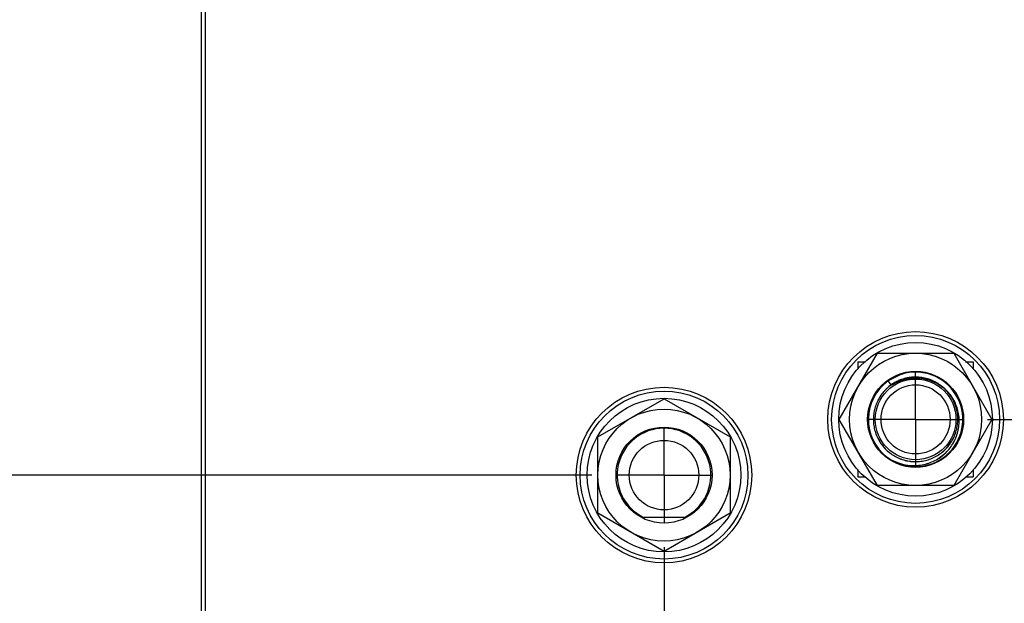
# Model space of a CAD drawing. Header units: inches. Extents: x 0.2 to 16.8, y 0.1 to 10.8.
# Tile 3 of 36: x 2.8 to 5.4, y 5.1 to 6.6. Entities that reach past the tile are written whole.
import ezdxf

# ---------------------------------------------------------------- set-up
doc = ezdxf.new("R2010")
doc.units = ezdxf.units.IN
doc.header["$LTSCALE"] = 0.935
doc.header["$MEASUREMENT"] = 0
doc.linetypes.add('CENTER', pattern=[0.6, 0.375, -0.075, 0.075, -0.075])
doc.layers.get('0').update_dxf_attribs({"linetype": 'CONTINUOUS'})
doc.layers.add('DEFAULT_1', color=7, linetype='CENTER')
doc.layers.add('DIMENSIONS', color=7, linetype='CONTINUOUS')
doc.styles.get("Standard").update_dxf_attribs({"font": 'txt', "width": 0.8})
doc.dimstyles.new('DIMSTYLE_1', dxfattribs={"dimtxt": 0.125, "dimasz": 0.18, "dimexe": 0.18, "dimexo": 0.0625, "dimgap": 0.09, "dimtad": 0, "dimtih": 1, "dimtoh": 1, "dimdec": 3, "dimzin": 4, "dimdsep": 46, "dimtxsty": 'STANDARD', "dimblk": '_FILLED', "dimblk1": '_FILLED', "dimblk2": '_FILLED', "dimcen": 0.09, "dimadec": 0, "dimazin": 0, "dimtp": 0.01, "dimtm": 0.01, "dimtfac": 1, "dimtdec": 3, "dimtofl": 0, "dimtmove": 0, "dimatfit": 3, "dimldrblk": '_FILLED', "dimfxl": 1, "dimtolj": 1, "dimtzin": 4, "dimarcsym": 0})

# ---------------------------------------------------------------- blocks, each defined once
blk = doc.blocks.new('*D3')
at = {"layer": 'DIMENSIONS', "color": 2, "linetype": 'CONTINUOUS'}
blk.add_line((4.2936, 5.4041), (2.5895, 5.4041), dxfattribs=at)
at = {"layer": 'DIMENSIONS', "color": 2, "linetype": 'CONTINUOUS', "width": 0.8}
for s, p in [('2.581', (1.202, 5.3416)), ('[', (1.827, 5.3416)), ('65.56', (1.927, 5.3416)), (']', (2.427, 5.3416)), ('-', (1.102, 5.3416))]:
    blk.add_text(s, height=0.125, dxfattribs=at).set_placement(p)
blk = doc.blocks.new('_FILLED')
at = {"color": 0, "linetype": 'BYBLOCK'}
blk.add_solid([(0, 0), (-1, 0.174), (-1, -0.174)], dxfattribs=at)
blk = doc.blocks.new('*D4')
at = {"layer": 'DIMENSIONS', "color": 2, "linetype": 'CONTINUOUS'}
blk.add_line((5.3238, 5.5491), (6.3614, 5.5491), dxfattribs=at)
at = {"layer": 'DIMENSIONS', "color": 2, "linetype": 'CONTINUOUS', "width": 0.8}
for s, p in [('[', (7.1489, 5.4866)), (']', (7.7489, 5.4866)), ('2.436', (6.5239, 5.4866)), ('61.88', (7.2489, 5.4866)), ('-', (6.4239, 5.4866))]:
    blk.add_text(s, height=0.125, dxfattribs=at).set_placement(p)
blk = doc.blocks.new('*D5')
at = {"layer": 'DIMENSIONS', "color": 2, "linetype": 'CONTINUOUS'}
blk.add_line((5.3238, 4.1992), (6.3614, 4.1992), dxfattribs=at)
at = {"layer": 'DIMENSIONS', "color": 2, "linetype": 'CONTINUOUS', "width": 0.8}
for s, p in [('3.786', (6.5239, 4.1367)), ('[', (7.1489, 4.1367)), ('96.16', (7.2489, 4.1367)), (']', (7.7489, 4.1367)), ('-', (6.4239, 4.1367))]:
    blk.add_text(s, height=0.125, dxfattribs=at).set_placement(p)
blk = doc.blocks.new('*D6')
at = {"layer": 'DIMENSIONS', "color": 2, "linetype": 'CONTINUOUS'}
blk.add_line((3.3836, 3.1645), (2.5895, 3.1645), dxfattribs=at)
at = {"layer": 'DIMENSIONS', "color": 2, "linetype": 'CONTINUOUS', "width": 0.8}
for s, p in [('[', (1.727, 3.102)), (']', (2.427, 3.102)), ('3X -', (0.702, 3.102)), ('4.821', (1.102, 3.102)), ('122.45', (1.827, 3.102))]:
    blk.add_text(s, height=0.125, dxfattribs=at).set_placement(p)
blk = doc.blocks.new('*D12')
at = {"layer": 'DIMENSIONS', "color": 2, "linetype": 'CONTINUOUS'}
blk.add_line((5.1362, 4.0116), (5.1362, 2.282), dxfattribs=at)
at = {"layer": 'DIMENSIONS', "color": 2, "linetype": 'CONTINUOUS', "width": 0.8}
for s, p in [(']', (5.1987, 2.1195)), ('39.75', (5.1987, 1.6195)), ('[', (5.1987, 1.5195)), ('1.565', (5.1987, 0.8945)), ('3X ', (5.1987, 0.5945))]:
    blk.add_text(s, height=0.125, rotation=90, dxfattribs=at).set_placement(p)
blk = doc.blocks.new('*D13')
at = {"layer": 'DIMENSIONS', "color": 2, "linetype": 'CONTINUOUS'}
blk.add_line((4.4812, 5.2165), (4.4812, 2.282), dxfattribs=at)
at = {"layer": 'DIMENSIONS', "color": 2, "linetype": 'CONTINUOUS', "width": 0.8}
for s, p in [(']', (4.5437, 2.1195)), ('23.11', (4.5437, 1.6195)), ('[', (4.5437, 1.5195)), ('.910', (4.5437, 0.9945)), ('2X ', (4.5437, 0.6945))]:
    blk.add_text(s, height=0.125, rotation=90, dxfattribs=at).set_placement(p)

msp = doc.modelspace()

# ---------------------------------------------------------------- linework, layer by layer
at = {"color": 7, "linetype": 'CONTINUOUS'}
for p, q in [((3.2772, 2.9695), (3.277, 8.1072)), ((3.2872, 4.0012), (3.2872, 8.0732)), ((4.9376, 5.5492), (5.0369, 5.7212)), ((5.0369, 5.7212), (5.2355, 5.7212)), ((5.2355, 5.7212), (5.3348, 5.5492)), ((4.9862, 5.6992), (4.9862, 5.6795)), ((4.9862, 5.6991), (5.0058, 5.6991)), ((5.2666, 5.6991), (5.2862, 5.6991)), ((5.2862, 5.6992), (5.2862, 5.6795)), ((5.0992, 5.6665), (5.0648, 5.6494)), ((5.0724, 5.6387), (5.0648, 5.6493)), ((4.3092, 5.5034), (4.4812, 5.6027)), ((4.4812, 5.6027), (4.6532, 5.5034)), ((5.0369, 5.3772), (4.9376, 5.5492)), ((5.3348, 5.5492), (5.2355, 5.3772)), ((4.3092, 5.3048), (4.3092, 5.5034)), ((4.6532, 5.5034), (4.6532, 5.3048)), ((4.9862, 5.419), (4.9862, 5.3992)), ((5.2862, 5.419), (5.2862, 5.3992)), ((5.0061, 5.3991), (4.9862, 5.3991)), ((5.2862, 5.3991), (5.2663, 5.3991)), ((5.2355, 5.3772), (5.0369, 5.3772)), ((4.4812, 5.2055), (4.3092, 5.3048)), ((4.534, 5.2941), (4.4284, 5.2941)), ((4.6532, 5.3048), (4.4812, 5.2055))]:
    msp.add_line(p, q, dxfattribs=at)
for centre, radius in [((5.1362, 5.5491), 0.2285), ((5.1362, 5.5491), 0.2185), ((5.1362, 5.5492), 0.2), ((5.1362, 5.5492), 0.172), ((5.1362, 5.5492), 0.125), ((5.1362, 5.5492), 0.105), ((4.4812, 5.4041), 0.2285), ((4.4812, 5.4041), 0.2185), ((5.1362, 5.5492), 0.09), ((4.4812, 5.4041), 0.2), ((4.4812, 5.4041), 0.172), ((4.4812, 5.4041), 0.125), ((4.4812, 5.4041), 0.0905)]:
    msp.add_circle(centre, radius, dxfattribs=at)
for centre, radius, start, end in [((5.1362, 5.5491), 0.123, 239.6042, 107.516), ((5.1362, 5.5491), 0.123, 125.4696, 232.7287), ((4.4812, 5.4041), 0.122, 295.6256, 244.3744)]:
    msp.add_arc(centre, radius, start, end, dxfattribs=at)
at = {"color": 9, "linetype": 'CONTINUOUS'}
for points, knots in [([(5.1942, 5.6426), (5.1901, 5.6452), (5.1813, 5.6499), (5.1672, 5.6551), (5.1523, 5.6584), (5.1397, 5.6593), (5.1295, 5.6591), (5.1195, 5.6581), (5.107, 5.6557), (5.0927, 5.6506), (5.0791, 5.6436), (5.0667, 5.6349), (5.0555, 5.6245), (5.0459, 5.6127), (5.0381, 5.5996), (5.0331, 5.588), (5.03, 5.5783), (5.0277, 5.5685), (5.0261, 5.5559), (5.0262, 5.5407), (5.0284, 5.5256), (5.0327, 5.511), (5.039, 5.4971), (5.0457, 5.4864), (5.052, 5.4784), (5.0587, 5.4709), (5.0682, 5.4623), (5.0808, 5.4538), (5.0944, 5.4471), (5.1089, 5.4423), (5.1239, 5.4396), (5.1391, 5.4389), (5.1542, 5.4404), (5.1691, 5.4439), (5.1832, 5.4494), (5.1965, 5.4569), (5.2087, 5.4661), (5.2194, 5.4768), (5.2286, 5.4889), (5.236, 5.5023), (5.2415, 5.5164), (5.2451, 5.5313), (5.2465, 5.5464), (5.2458, 5.5616), (5.2431, 5.5766), (5.2383, 5.5911), (5.2316, 5.6047), (5.223, 5.6173), (5.2128, 5.6286), (5.2012, 5.6384), (5.1883, 5.6465), (5.1744, 5.6527), (5.1598, 5.657), (5.1447, 5.6592), (5.1295, 5.6594), (5.1144, 5.6574), (5.0997, 5.6533), (5.0857, 5.6473), (5.0727, 5.6395), (5.0628, 5.6315), (5.0557, 5.6243), (5.049, 5.6166), (5.0417, 5.6063), (5.0348, 5.5927), (5.0298, 5.5783), (5.0268, 5.5634), (5.0259, 5.5482), (5.0268, 5.5356), (5.0287, 5.5256), (5.0312, 5.5158), (5.0356, 5.5039), (5.0428, 5.4905), (5.0518, 5.4782), (5.0624, 5.4672), (5.0744, 5.4579), (5.0875, 5.4502), (5.1016, 5.4444), (5.1139, 5.4413), (5.1239, 5.4399), (5.134, 5.4391), (5.1467, 5.4394), (5.1618, 5.4419), (5.1763, 5.4464), (5.19, 5.4529), (5.2028, 5.4613), (5.2124, 5.4696), (5.2193, 5.477), (5.2256, 5.4849), (5.2326, 5.4955), (5.239, 5.5093), (5.2436, 5.5238), (5.246, 5.5389), (5.2464, 5.5541), (5.2447, 5.5692), (5.2409, 5.584), (5.2361, 5.5957), (5.2313, 5.6046), (5.2259, 5.6132), (5.2181, 5.6232), (5.2099, 5.6311), (5.2049, 5.6351), (5.2039, 5.6359)], [0, 0, 0, 0, 0.010692, 0.021772, 0.032853, 0.043939, 0.049486, 0.055031, 0.066112, 0.077192, 0.088278, 0.099365, 0.110445, 0.121526, 0.132612, 0.143698, 0.149242, 0.154785, 0.165866, 0.176952, 0.188038, 0.199118, 0.210199, 0.221285, 0.226832, 0.232377, 0.243458, 0.254539, 0.265625, 0.276711, 0.287791, 0.298872, 0.309958, 0.321044, 0.332124, 0.343205, 0.354291, 0.365377, 0.376458, 0.387538, 0.398624, 0.40971, 0.420791, 0.431871, 0.442958, 0.454044, 0.465124, 0.476205, 0.487291, 0.498377, 0.509457, 0.520538, 0.531624, 0.54271, 0.553791, 0.564871, 0.575957, 0.587043, 0.598124, 0.609204, 0.61475, 0.620297, 0.631383, 0.642464, 0.653544, 0.66463, 0.675716, 0.686797, 0.69234, 0.697884, 0.70897, 0.720056, 0.731137, 0.742217, 0.753303, 0.764389, 0.77547, 0.786551, 0.792096, 0.797643, 0.808729, 0.81981, 0.83089, 0.841976, 0.853062, 0.864143, 0.869686, 0.87523, 0.886316, 0.897402, 0.908483, 0.919563, 0.93065, 0.941736, 0.952816, 0.963897, 0.969442, 0.974989, 0.986075, 0.997156, 1, 1, 1, 1]), ([(5.136, 5.6592), (5.1338, 5.6592), (5.1292, 5.6591), (5.1195, 5.6581), (5.107, 5.6557), (5.0927, 5.6506), (5.0791, 5.6436), (5.0667, 5.6349), (5.0555, 5.6245), (5.0459, 5.6127), (5.0381, 5.5996), (5.0331, 5.588), (5.03, 5.5783), (5.0277, 5.5685), (5.0261, 5.5559), (5.0262, 5.5407), (5.0284, 5.5256), (5.0327, 5.511), (5.039, 5.4971), (5.0457, 5.4864), (5.052, 5.4784), (5.0587, 5.4709), (5.0682, 5.4623), (5.0808, 5.4538), (5.0944, 5.4471), (5.1089, 5.4423), (5.1239, 5.4396), (5.1391, 5.4389), (5.1542, 5.4404), (5.1691, 5.4439), (5.1832, 5.4494), (5.1965, 5.4569), (5.2087, 5.4661), (5.2194, 5.4768), (5.2286, 5.4889), (5.236, 5.5023), (5.2415, 5.5164), (5.2451, 5.5313), (5.2465, 5.5464), (5.2458, 5.5616), (5.2431, 5.5766), (5.2383, 5.5911), (5.2316, 5.6047), (5.223, 5.6173), (5.2128, 5.6286), (5.2012, 5.6384), (5.1883, 5.6465), (5.1744, 5.6527), (5.1598, 5.657), (5.1447, 5.6592), (5.1295, 5.6594), (5.1144, 5.6574), (5.0997, 5.6533), (5.0857, 5.6473), (5.0727, 5.6395), (5.0628, 5.6315), (5.0557, 5.6243), (5.049, 5.6166), (5.0417, 5.6063), (5.0348, 5.5927), (5.0298, 5.5783), (5.0268, 5.5634), (5.0259, 5.5482), (5.0268, 5.5356), (5.0287, 5.5256), (5.0312, 5.5158), (5.0356, 5.5039), (5.0428, 5.4905), (5.0518, 5.4782), (5.0624, 5.4672), (5.0744, 5.4579), (5.0875, 5.4502), (5.1016, 5.4444), (5.1139, 5.4413), (5.1239, 5.4399), (5.134, 5.4391), (5.1467, 5.4394), (5.1618, 5.4419), (5.1763, 5.4464), (5.19, 5.4529), (5.2028, 5.4613), (5.2124, 5.4696), (5.2193, 5.477), (5.2256, 5.4849), (5.2326, 5.4955), (5.239, 5.5093), (5.2436, 5.5238), (5.246, 5.5389), (5.2464, 5.5541), (5.2447, 5.5692), (5.2409, 5.584), (5.2361, 5.5957), (5.2313, 5.6046), (5.2259, 5.6132), (5.2181, 5.6232), (5.2071, 5.6338), (5.1948, 5.6427), (5.1836, 5.6487), (5.1742, 5.6525), (5.1646, 5.6557), (5.1522, 5.6584), (5.137, 5.6596), (5.126, 5.6589), (5.1201, 5.658), (5.1193, 5.6579)], [0, 0, 0, 0, 0.004611, 0.010044, 0.020898, 0.031753, 0.042613, 0.053472, 0.064327, 0.075181, 0.086041, 0.096901, 0.102332, 0.107762, 0.118617, 0.129476, 0.140336, 0.151191, 0.162045, 0.172905, 0.178339, 0.183771, 0.194626, 0.20548, 0.21634, 0.2272, 0.238054, 0.248909, 0.259769, 0.270629, 0.281483, 0.292338, 0.303197, 0.314057, 0.324912, 0.335766, 0.346626, 0.357486, 0.36834, 0.379195, 0.390055, 0.400915, 0.411769, 0.422623, 0.433483, 0.444343, 0.455198, 0.466052, 0.476912, 0.487772, 0.498626, 0.509481, 0.520341, 0.5312, 0.542055, 0.552909, 0.558342, 0.563776, 0.574635, 0.58549, 0.596344, 0.607204, 0.618064, 0.628919, 0.634348, 0.63978, 0.650639, 0.661499, 0.672354, 0.683208, 0.694068, 0.704928, 0.715782, 0.726637, 0.73207, 0.737503, 0.748363, 0.759217, 0.770072, 0.780932, 0.791792, 0.802646, 0.808076, 0.813507, 0.824367, 0.835227, 0.846081, 0.856936, 0.867796, 0.878655, 0.88951, 0.900364, 0.905797, 0.911231, 0.92209, 0.932945, 0.943799, 0.954659, 0.960093, 0.965525, 0.97638, 0.987235, 0.998095, 1, 1, 1, 1]), ([(5.136, 5.6592), (5.1338, 5.6592), (5.1292, 5.6591), (5.1195, 5.6581), (5.107, 5.6557), (5.0927, 5.6506), (5.0791, 5.6436), (5.0667, 5.6349), (5.0555, 5.6245), (5.0459, 5.6127), (5.0381, 5.5996), (5.0331, 5.588), (5.03, 5.5783), (5.0277, 5.5685), (5.0261, 5.5559), (5.0262, 5.5407), (5.0284, 5.5256), (5.0327, 5.511), (5.039, 5.4971), (5.0457, 5.4864), (5.052, 5.4784), (5.0587, 5.4709), (5.0682, 5.4623), (5.0808, 5.4538), (5.0944, 5.4471), (5.1089, 5.4423), (5.1239, 5.4396), (5.1391, 5.4389), (5.1542, 5.4404), (5.1691, 5.4439), (5.1832, 5.4494), (5.1965, 5.4569), (5.2087, 5.4661), (5.2194, 5.4768), (5.2286, 5.4889), (5.236, 5.5023), (5.2415, 5.5164), (5.2451, 5.5313), (5.2465, 5.5464), (5.2458, 5.5616), (5.2431, 5.5766), (5.2383, 5.5911), (5.2316, 5.6047), (5.223, 5.6173), (5.2128, 5.6286), (5.2012, 5.6384), (5.1883, 5.6465), (5.1744, 5.6527), (5.1598, 5.657), (5.1478, 5.6588), (5.1408, 5.6591), (5.1388, 5.6592)], [0, 0, 0, 0, 0.009373, 0.020415, 0.042478, 0.064541, 0.086615, 0.108689, 0.130752, 0.152814, 0.174888, 0.196962, 0.208002, 0.219038, 0.241101, 0.263175, 0.285249, 0.307312, 0.329375, 0.351449, 0.362493, 0.373535, 0.395598, 0.417661, 0.439735, 0.461809, 0.483872, 0.505935, 0.528009, 0.550082, 0.572145, 0.594208, 0.616282, 0.638356, 0.660419, 0.682482, 0.704556, 0.726629, 0.748692, 0.770755, 0.792829, 0.814903, 0.836966, 0.859029, 0.881103, 0.903176, 0.925239, 0.947302, 0.969376, 0.99145, 1, 1, 1, 1]), ([(5.1872, 5.6465), (5.1853, 5.6475), (5.1788, 5.6507), (5.1672, 5.655), (5.1523, 5.6582), (5.1397, 5.6592), (5.1295, 5.6589), (5.1195, 5.658), (5.107, 5.6555), (5.0927, 5.6505), (5.0791, 5.6435), (5.0667, 5.6347), (5.0555, 5.6244), (5.0459, 5.6125), (5.0381, 5.5995), (5.0331, 5.5878), (5.03, 5.5782), (5.0277, 5.5683), (5.0261, 5.5557), (5.0262, 5.5405), (5.0284, 5.5254), (5.0327, 5.5108), (5.039, 5.497), (5.0457, 5.4862), (5.052, 5.4782), (5.0587, 5.4707), (5.0682, 5.4622), (5.0808, 5.4537), (5.0944, 5.447), (5.1089, 5.4422), (5.1239, 5.4394), (5.1391, 5.4388), (5.1542, 5.4403), (5.1691, 5.4438), (5.1832, 5.4493), (5.1965, 5.4567), (5.2087, 5.4659), (5.2194, 5.4767), (5.2286, 5.4888), (5.236, 5.5021), (5.2415, 5.5163), (5.2451, 5.5311), (5.2465, 5.5463), (5.2458, 5.5615), (5.2431, 5.5765), (5.2383, 5.5909), (5.2316, 5.6046), (5.223, 5.6172), (5.2128, 5.6285), (5.2012, 5.6383), (5.1883, 5.6464), (5.1744, 5.6526), (5.1598, 5.6569), (5.1447, 5.6591), (5.1295, 5.6592), (5.1144, 5.6572), (5.0997, 5.6532), (5.0857, 5.6472), (5.0727, 5.6393), (5.0628, 5.6313), (5.0557, 5.6241), (5.049, 5.6165), (5.0417, 5.6061), (5.0348, 5.5926), (5.0298, 5.5782), (5.0268, 5.5633), (5.0259, 5.5481), (5.0268, 5.5354), (5.0287, 5.5255), (5.0312, 5.5156), (5.0356, 5.5037), (5.0428, 5.4903), (5.0518, 5.478), (5.0624, 5.4671), (5.0744, 5.4577), (5.0875, 5.4501), (5.1016, 5.4443), (5.1139, 5.4412), (5.1239, 5.4397), (5.134, 5.4389), (5.1467, 5.4393), (5.1618, 5.4417), (5.1763, 5.4463), (5.19, 5.4528), (5.2028, 5.4611), (5.2124, 5.4695), (5.2193, 5.4769), (5.2256, 5.4847), (5.2326, 5.4954), (5.239, 5.5092), (5.2436, 5.5237), (5.246, 5.5387), (5.2464, 5.5539), (5.2447, 5.5691), (5.2409, 5.5838), (5.2361, 5.5956), (5.2313, 5.6045), (5.2259, 5.613), (5.2181, 5.623), (5.2071, 5.6336), (5.1964, 5.6414), (5.1892, 5.6455), (5.1864, 5.647)], [0, 0, 0, 0, 0.004754, 0.015733, 0.026711, 0.037695, 0.043191, 0.048686, 0.059665, 0.070643, 0.081627, 0.092612, 0.10359, 0.114569, 0.125553, 0.136537, 0.14203, 0.147522, 0.158501, 0.169485, 0.180469, 0.191448, 0.202427, 0.213411, 0.218907, 0.224401, 0.23538, 0.246359, 0.257343, 0.268327, 0.279306, 0.290284, 0.301268, 0.312253, 0.323231, 0.33421, 0.345194, 0.356178, 0.367157, 0.378136, 0.38912, 0.400104, 0.411083, 0.422061, 0.433045, 0.444029, 0.455008, 0.465987, 0.476971, 0.487955, 0.498934, 0.509912, 0.520897, 0.531881, 0.542859, 0.553838, 0.564822, 0.575806, 0.586785, 0.597764, 0.603258, 0.608754, 0.619738, 0.630717, 0.641696, 0.65268, 0.663664, 0.674643, 0.680135, 0.685628, 0.696612, 0.707596, 0.718575, 0.729554, 0.740538, 0.751522, 0.7625, 0.773479, 0.778974, 0.78447, 0.795454, 0.806432, 0.817411, 0.828395, 0.839379, 0.850358, 0.85585, 0.861343, 0.872328, 0.883312, 0.89429, 0.905269, 0.916253, 0.927237, 0.938216, 0.949195, 0.954689, 0.960185, 0.971169, 0.982148, 0.993127, 1, 1, 1, 1]), ([(5.173, 5.6527), (5.1711, 5.6534), (5.1643, 5.6556), (5.1523, 5.6582), (5.1397, 5.6592), (5.1295, 5.6589), (5.1195, 5.658), (5.107, 5.6555), (5.0927, 5.6505), (5.0791, 5.6435), (5.0667, 5.6347), (5.0555, 5.6244), (5.0459, 5.6125), (5.0381, 5.5995), (5.0331, 5.5878), (5.03, 5.5782), (5.0277, 5.5683), (5.0261, 5.5557), (5.0262, 5.5405), (5.0284, 5.5254), (5.0327, 5.5108), (5.039, 5.497), (5.0457, 5.4862), (5.052, 5.4782), (5.0587, 5.4707), (5.0682, 5.4622), (5.0808, 5.4537), (5.0944, 5.447), (5.1089, 5.4422), (5.1239, 5.4394), (5.1391, 5.4388), (5.1542, 5.4403), (5.1691, 5.4438), (5.1832, 5.4493), (5.1965, 5.4567), (5.2087, 5.4659), (5.2194, 5.4767), (5.2286, 5.4888), (5.236, 5.5021), (5.2415, 5.5163), (5.2451, 5.5311), (5.2465, 5.5463), (5.2458, 5.5615), (5.2431, 5.5765), (5.2383, 5.5909), (5.2316, 5.6046), (5.223, 5.6172), (5.2128, 5.6285), (5.2012, 5.6383), (5.1883, 5.6464), (5.1744, 5.6526), (5.1598, 5.6569), (5.1447, 5.6591), (5.1295, 5.6592), (5.1144, 5.6572), (5.0997, 5.6532), (5.0857, 5.6472), (5.0727, 5.6393), (5.0628, 5.6313), (5.0557, 5.6241), (5.049, 5.6165), (5.0417, 5.6061), (5.0348, 5.5926), (5.0298, 5.5782), (5.0268, 5.5633), (5.0259, 5.5481), (5.0268, 5.5354), (5.0287, 5.5255), (5.0312, 5.5156), (5.0356, 5.5037), (5.0428, 5.4903), (5.0518, 5.478), (5.0624, 5.4671), (5.0744, 5.4577), (5.0875, 5.4501), (5.1016, 5.4443), (5.1139, 5.4412), (5.1239, 5.4397), (5.134, 5.4389), (5.1467, 5.4393), (5.1618, 5.4417), (5.1763, 5.4463), (5.19, 5.4528), (5.2028, 5.4611), (5.2124, 5.4695), (5.2193, 5.4769), (5.2256, 5.4847), (5.2326, 5.4954), (5.239, 5.5092), (5.2436, 5.5237), (5.246, 5.5387), (5.2464, 5.5539), (5.2447, 5.5691), (5.2409, 5.5838), (5.2361, 5.5956), (5.2313, 5.6045), (5.2259, 5.613), (5.2181, 5.623), (5.2071, 5.6336), (5.1964, 5.6414), (5.1892, 5.6455), (5.1864, 5.647)], [0, 0, 0, 0, 0.004566, 0.015669, 0.026778, 0.032336, 0.037893, 0.048996, 0.0601, 0.071208, 0.082317, 0.09342, 0.104524, 0.115632, 0.126741, 0.132297, 0.137851, 0.148954, 0.160063, 0.171172, 0.182275, 0.193378, 0.204487, 0.210045, 0.215602, 0.226705, 0.237809, 0.248917, 0.260026, 0.271129, 0.282233, 0.293341, 0.30445, 0.315553, 0.326657, 0.337765, 0.348874, 0.359977, 0.37108, 0.382189, 0.393298, 0.404401, 0.415504, 0.426613, 0.437722, 0.448825, 0.459928, 0.471037, 0.482146, 0.493249, 0.504352, 0.515461, 0.52657, 0.537673, 0.548776, 0.559885, 0.570994, 0.582097, 0.5932, 0.598757, 0.604315, 0.615424, 0.626527, 0.637631, 0.648739, 0.659848, 0.670951, 0.676506, 0.682061, 0.69317, 0.704279, 0.715382, 0.726485, 0.737594, 0.748703, 0.759806, 0.770909, 0.776466, 0.782024, 0.793133, 0.804236, 0.81534, 0.826448, 0.837557, 0.84866, 0.854215, 0.85977, 0.870879, 0.881988, 0.893091, 0.904194, 0.915303, 0.926412, 0.937515, 0.948618, 0.954175, 0.959733, 0.970842, 0.981945, 0.993049, 1, 1, 1, 1]), ([(5.136, 5.6591), (5.1339, 5.6591), (5.1292, 5.6589), (5.1195, 5.658), (5.107, 5.6555), (5.0927, 5.6505), (5.0791, 5.6435), (5.0667, 5.6347), (5.0555, 5.6244), (5.0459, 5.6125), (5.0381, 5.5995), (5.0331, 5.5878), (5.03, 5.5782), (5.0277, 5.5683), (5.0261, 5.5557), (5.0262, 5.5405), (5.0284, 5.5254), (5.0327, 5.5108), (5.039, 5.497), (5.0457, 5.4862), (5.052, 5.4782), (5.0587, 5.4707), (5.0682, 5.4622), (5.0808, 5.4537), (5.0944, 5.447), (5.1089, 5.4422), (5.1239, 5.4394), (5.1391, 5.4388), (5.1542, 5.4403), (5.1691, 5.4438), (5.1832, 5.4493), (5.1965, 5.4567), (5.2087, 5.4659), (5.2194, 5.4767), (5.2286, 5.4888), (5.236, 5.5021), (5.2415, 5.5163), (5.2451, 5.5311), (5.2465, 5.5463), (5.2458, 5.5615), (5.2431, 5.5765), (5.2383, 5.5909), (5.2316, 5.6046), (5.223, 5.6172), (5.2128, 5.6285), (5.2012, 5.6383), (5.1883, 5.6464), (5.1744, 5.6526), (5.1598, 5.6569), (5.1447, 5.6591), (5.1295, 5.6592), (5.1144, 5.6572), (5.0997, 5.6532), (5.0857, 5.6472), (5.0727, 5.6393), (5.0628, 5.6313), (5.0557, 5.6241), (5.049, 5.6165), (5.0417, 5.6061), (5.0348, 5.5926), (5.0298, 5.5782), (5.0268, 5.5633), (5.0259, 5.5481), (5.0268, 5.5354), (5.0287, 5.5255), (5.0312, 5.5156), (5.0356, 5.5037), (5.0428, 5.4903), (5.0518, 5.478), (5.0624, 5.4671), (5.0744, 5.4577), (5.0875, 5.4501), (5.1016, 5.4443), (5.1139, 5.4412), (5.1239, 5.4397), (5.134, 5.4389), (5.1467, 5.4393), (5.1618, 5.4417), (5.1763, 5.4463), (5.19, 5.4528), (5.2028, 5.4611), (5.2124, 5.4695), (5.2193, 5.4769), (5.2256, 5.4847), (5.2326, 5.4954), (5.239, 5.5092), (5.2436, 5.5237), (5.246, 5.5387), (5.2464, 5.5539), (5.2447, 5.5691), (5.2409, 5.5838), (5.2361, 5.5956), (5.2313, 5.6045), (5.2259, 5.613), (5.2181, 5.623), (5.2071, 5.6336), (5.1948, 5.6426), (5.1836, 5.6485), (5.1742, 5.6524), (5.1646, 5.6555), (5.1522, 5.6583), (5.137, 5.6594), (5.126, 5.6587), (5.1201, 5.6579), (5.1193, 5.6577)], [0, 0, 0, 0, 0.004625, 0.010058, 0.020912, 0.031766, 0.042626, 0.053486, 0.064341, 0.075195, 0.086055, 0.096915, 0.102346, 0.107776, 0.11863, 0.12949, 0.14035, 0.151205, 0.162059, 0.172919, 0.178352, 0.183785, 0.19464, 0.205494, 0.216354, 0.227214, 0.238068, 0.248923, 0.259782, 0.270642, 0.281497, 0.292351, 0.303211, 0.314071, 0.324925, 0.33578, 0.34664, 0.3575, 0.368354, 0.379209, 0.390068, 0.400928, 0.411783, 0.422637, 0.433497, 0.444357, 0.455211, 0.466066, 0.476926, 0.487786, 0.49864, 0.509495, 0.520354, 0.531214, 0.542069, 0.552923, 0.558356, 0.563789, 0.574649, 0.585504, 0.596358, 0.607218, 0.618078, 0.628932, 0.634362, 0.639793, 0.650653, 0.661513, 0.672368, 0.683222, 0.694082, 0.704942, 0.715796, 0.726651, 0.732083, 0.737517, 0.748377, 0.759231, 0.770086, 0.780946, 0.791805, 0.80266, 0.80809, 0.813521, 0.824381, 0.835241, 0.846095, 0.85695, 0.86781, 0.878669, 0.889524, 0.900378, 0.905811, 0.911244, 0.922104, 0.932959, 0.943813, 0.954673, 0.960107, 0.965539, 0.976394, 0.987249, 0.998109, 1, 1, 1, 1]), ([(5.136, 5.6591), (5.1339, 5.6591), (5.1292, 5.6589), (5.1195, 5.658), (5.107, 5.6555), (5.0927, 5.6505), (5.0791, 5.6435), (5.0667, 5.6347), (5.0555, 5.6244), (5.0459, 5.6125), (5.0381, 5.5995), (5.0331, 5.5878), (5.03, 5.5782), (5.0277, 5.5683), (5.0261, 5.5557), (5.0262, 5.5405), (5.0284, 5.5254), (5.0327, 5.5108), (5.039, 5.497), (5.0457, 5.4862), (5.052, 5.4782), (5.0587, 5.4707), (5.0682, 5.4622), (5.0808, 5.4537), (5.0944, 5.447), (5.1089, 5.4422), (5.1239, 5.4394), (5.1391, 5.4388), (5.1542, 5.4403), (5.1691, 5.4438), (5.1832, 5.4493), (5.1965, 5.4567), (5.2087, 5.4659), (5.2194, 5.4767), (5.2286, 5.4888), (5.236, 5.5021), (5.2415, 5.5163), (5.2451, 5.5311), (5.2465, 5.5463), (5.2458, 5.5615), (5.2431, 5.5765), (5.2383, 5.5909), (5.2316, 5.6046), (5.223, 5.6172), (5.2128, 5.6285), (5.2012, 5.6383), (5.1883, 5.6464), (5.1744, 5.6526), (5.1598, 5.6569), (5.1478, 5.6586), (5.1408, 5.659), (5.1388, 5.659)], [0, 0, 0, 0, 0.0094, 0.020442, 0.042505, 0.064567, 0.08664, 0.108713, 0.130776, 0.152838, 0.174911, 0.196984, 0.208024, 0.21906, 0.241122, 0.263196, 0.285269, 0.307331, 0.329393, 0.351467, 0.362511, 0.373553, 0.395615, 0.417677, 0.439751, 0.461824, 0.483886, 0.505948, 0.528022, 0.550095, 0.572157, 0.594219, 0.616293, 0.638366, 0.660428, 0.682491, 0.704564, 0.726637, 0.748699, 0.770762, 0.792835, 0.814908, 0.83697, 0.859033, 0.881106, 0.903179, 0.925241, 0.947304, 0.969377, 0.99145, 1, 1, 1, 1]), ([(5.1193, 5.6579), (5.1151, 5.6572), (5.1061, 5.6553), (5.0937, 5.651), (5.0839, 5.6461), (5.0772, 5.6421), (5.074, 5.6399), (5.0724, 5.6388)], [0, 0, 0, 0, 0.245229, 0.542463, 0.771147, 0.885562, 1, 1, 1, 1]), ([(5.1193, 5.6577), (5.1151, 5.6571), (5.1061, 5.6552), (5.0937, 5.6508), (5.0839, 5.646), (5.0772, 5.642), (5.074, 5.6398), (5.0724, 5.6387)], [0, 0, 0, 0, 0.245517, 0.542637, 0.771234, 0.885605, 1, 1, 1, 1]), ([(5.1872, 5.6466), (5.1853, 5.6477), (5.1806, 5.6499), (5.1758, 5.6519), (5.173, 5.6529)], [0, 0, 0, 0, 0.42378, 1, 1, 1, 1]), ([(5.1951, 5.6419), (5.195, 5.642), (5.1947, 5.6422), (5.1944, 5.6424), (5.1942, 5.6425)], [0, 0, 0, 0, 0.490547, 1, 1, 1, 1])]:
    msp.add_open_spline(points, degree=3, knots=knots, dxfattribs=at)
at = {"color": 7, "linetype": 'CONTINUOUS'}
for points, knots in [([(5.0724, 5.6388), (5.0727, 5.6388), (5.0733, 5.6389), (5.0742, 5.6394), (5.0753, 5.6399), (5.0764, 5.6405), (5.0775, 5.6411), (5.0788, 5.6418), (5.0802, 5.6425), (5.0817, 5.6433), (5.0834, 5.6441), (5.0851, 5.645), (5.0871, 5.6459), (5.0892, 5.6469), (5.0915, 5.6479), (5.094, 5.6489), (5.0967, 5.65), (5.0997, 5.651), (5.103, 5.6521), (5.1065, 5.6532), (5.1104, 5.6542), (5.1147, 5.6551), (5.1178, 5.6557), (5.1195, 5.6559), (5.1195, 5.6559)], [0, 0, 0, 0, 0.017693, 0.038504, 0.061179, 0.085756, 0.112343, 0.141075, 0.172107, 0.205614, 0.241801, 0.280898, 0.323156, 0.368847, 0.418269, 0.47175, 0.529649, 0.592364, 0.660329, 0.734029, 0.813995, 0.900821, 0.995165, 1, 1, 1, 1]), ([(5.0724, 5.6387), (5.0727, 5.6387), (5.0733, 5.6388), (5.0742, 5.6393), (5.0753, 5.6398), (5.0764, 5.6403), (5.0775, 5.641), (5.0788, 5.6417), (5.0802, 5.6424), (5.0817, 5.6432), (5.0834, 5.644), (5.0851, 5.6449), (5.0871, 5.6458), (5.0892, 5.6467), (5.0915, 5.6477), (5.094, 5.6488), (5.0967, 5.6498), (5.0997, 5.6509), (5.103, 5.652), (5.1065, 5.653), (5.1104, 5.654), (5.1147, 5.655), (5.1178, 5.6555), (5.1195, 5.6558), (5.1195, 5.6558)], [0, 0, 0, 0, 0.017693, 0.038504, 0.061179, 0.085756, 0.112343, 0.141075, 0.172107, 0.205614, 0.241801, 0.280898, 0.323156, 0.368847, 0.418269, 0.47175, 0.529649, 0.592364, 0.660329, 0.734029, 0.813995, 0.900821, 0.995165, 1, 1, 1, 1]), ([(5.1244, 5.6566), (5.1263, 5.6568), (5.1302, 5.6571), (5.1341, 5.6573), (5.1362, 5.6573)], [0, 0, 0, 0, 0.478499, 1, 1, 1, 1]), ([(5.1244, 5.6565), (5.1263, 5.6567), (5.1302, 5.657), (5.1341, 5.6571), (5.1362, 5.6572)], [0, 0, 0, 0, 0.478499, 1, 1, 1, 1]), ([(5.1725, 5.6516), (5.1785, 5.6496), (5.1931, 5.6434), (5.2061, 5.6342), (5.2131, 5.6279)], [0, 0, 0, 0, 0.401126, 1, 1, 1, 1]), ([(5.1725, 5.6515), (5.1785, 5.6495), (5.1931, 5.6433), (5.2061, 5.6341), (5.2131, 5.6278)], [0, 0, 0, 0, 0.401768, 1, 1, 1, 1]), ([(5.2495, 5.5382), (5.2502, 5.5494), (5.2482, 5.5719), (5.2355, 5.6031), (5.2212, 5.6205), (5.2131, 5.6279)], [0, 0, 0, 0, 0.335864, 0.670094, 1, 1, 1, 1]), ([(5.2495, 5.5382), (5.2502, 5.5493), (5.2482, 5.5718), (5.2355, 5.603), (5.2212, 5.6204), (5.2131, 5.6278)], [0, 0, 0, 0, 0.334924, 0.669627, 1, 1, 1, 1]), ([(5.1362, 5.429), (5.1478, 5.4294), (5.171, 5.4337), (5.2023, 5.4498), (5.2273, 5.4741), (5.2441, 5.5044), (5.2488, 5.5269), (5.2495, 5.5382)], [0, 0, 0, 0, 0.20284, 0.404952, 0.604806, 0.803196, 1, 1, 1, 1]), ([(5.1362, 5.4289), (5.1478, 5.4293), (5.171, 5.4336), (5.2023, 5.4496), (5.2273, 5.474), (5.2441, 5.5043), (5.2488, 5.5268), (5.2495, 5.5382)], [0, 0, 0, 0, 0.202674, 0.40462, 0.60431, 0.802538, 1, 1, 1, 1]), ([(5.0617, 5.4513), (5.0689, 5.4462), (5.078, 5.4412), (5.0877, 5.4373), (5.089, 5.4368)], [0, 0, 0, 0, 0.857078, 1, 1, 1, 1]), ([(5.0617, 5.4512), (5.0689, 5.4461), (5.078, 5.441), (5.0876, 5.4372), (5.089, 5.4367)], [0, 0, 0, 0, 0.8582, 1, 1, 1, 1]), ([(5.089, 5.4368), (5.0958, 5.4342), (5.1113, 5.4299), (5.1274, 5.4287), (5.1362, 5.429)], [0, 0, 0, 0, 0.452589, 1, 1, 1, 1]), ([(5.089, 5.4367), (5.0958, 5.4341), (5.1113, 5.4298), (5.1274, 5.4286), (5.1362, 5.4289)], [0, 0, 0, 0, 0.45305, 1, 1, 1, 1])]:
    msp.add_open_spline(points, degree=3, knots=knots, dxfattribs=at)
for points in [[(5.1195, 5.6559), (5.1212, 5.6562), (5.1228, 5.6564), (5.1244, 5.6566)], [(5.1195, 5.6558), (5.1212, 5.6561), (5.1228, 5.6563), (5.1244, 5.6565)], [(5.1362, 5.6573), (5.1455, 5.6574), (5.1548, 5.6563), (5.1639, 5.6541)], [(5.1362, 5.6572), (5.1455, 5.6572), (5.1548, 5.6562), (5.1639, 5.6539)], [(5.1639, 5.6541), (5.1668, 5.6534), (5.1697, 5.6525), (5.1725, 5.6516)], [(5.1639, 5.6539), (5.1668, 5.6532), (5.1696, 5.6524), (5.1725, 5.6515)]]:
    msp.add_open_spline(points, degree=3, dxfattribs=at)
at = {"color": 9, "linetype": 'CONTINUOUS'}
for points in [[(5.1881, 5.6462), (5.1878, 5.6463), (5.1875, 5.6465), (5.1872, 5.6466)], [(5.1942, 5.6425), (5.192, 5.6439), (5.1896, 5.6452), (5.1872, 5.6465)], [(5.1933, 5.6432), (5.1916, 5.6442), (5.1899, 5.6452), (5.1881, 5.6462)], [(5.1942, 5.6426), (5.1939, 5.6428), (5.1936, 5.643), (5.1933, 5.6432)]]:
    msp.add_open_spline(points, degree=3, dxfattribs=at)
at = {"layer": 'DEFAULT_1', "color": 7, "linetype": 'CENTER'}
for p, q in [((5.1362, 5.5491), (5.1362, 5.6742)), ((5.1362, 5.5491), (5.0111, 5.5491)), ((5.1362, 5.5491), (5.2613, 5.5491)), ((5.1362, 5.5491), (5.1362, 5.424)), ((4.4812, 5.4041), (4.4812, 5.5292)), ((4.4812, 5.4041), (4.3561, 5.4041)), ((4.4812, 5.4041), (4.4812, 5.279)), ((4.4812, 5.4041), (4.6063, 5.4041))]:
    msp.add_line(p, q, dxfattribs=at)

# ---------------------------------------------------------------- dimensions: what is measured, and where the dimension line sits
at = {"layer": 'DIMENSIONS', "color": 2, "linetype": 'CONTINUOUS'}
for feature_location, offset, dtype, origin, text, picture, middle in [((3.3836, 3.1645), (-0.7941, 0), 0, (3.4461, 7.9852), '3X -<>', '*D6', (1.6145, 3.1645)), ((4.2936, 5.4041), (-1.7041, 0), 0, (3.4461, 7.9852), '-<>', '*D3', (1.8145, 5.4041)), ((5.3238, 5.5491), (1.0376, 0), 0, (3.5712, 7.9852), '-<>', '*D4', (7.1364, 5.5491)), ((5.3238, 4.1992), (1.0376, 0), 0, (3.5712, 7.9852), '-<>', '*D5', (7.1364, 4.1992)), ((5.1362, 4.0116), (0, -1.7296), 1, (3.5712, 7.9852), '3X <>', '*D12', (5.1362, 1.407)), ((4.4812, 5.2165), (0, -2.9345), 1, (3.5712, 7.8601), '2X <>', '*D13', (4.4812, 1.457))]:
    dim = msp.add_ordinate_dim(feature_location=feature_location, offset=offset, dtype=dtype, origin=origin, text=text, dimstyle='DIMSTYLE_1', dxfattribs=at)
    dim.commit()
    dim.dimension.update_dxf_attribs({"geometry": picture, "text_midpoint": middle})

doc.saveas('drawing.dxf')
